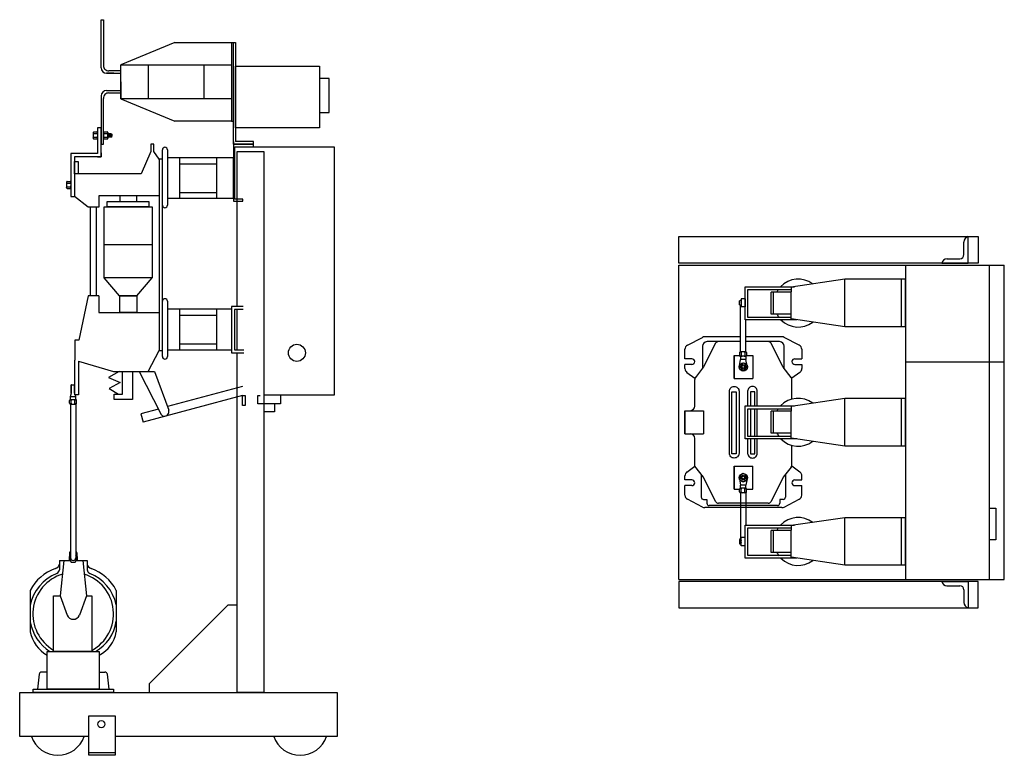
# Model space of a CAD drawing. Extents: x 12116 to 15832, y -17115 to -14055.
# Tile 1 of 7: x 12116 to 13977, y -17115 to -15725. Entities that reach past the tile are written whole.
import ezdxf

# ---------------------------------------------------------------- set-up
doc = ezdxf.new("R2010")
doc.units = 0
for name, color, linetype in [('BARRAMENTO', 30, 'Continuous'), ('ESTRUTURA DE VÁCUO', 2, 'Continuous'), ('ESTRUTURA DISJUNTOR', 1, 'Continuous'), ('ISOLADORES', 93, 'Continuous'), ('TC', 155, 'Continuous'), ('TP', 131, 'Continuous')]:
    doc.layers.add(name, color=color, linetype=linetype)

msp = doc.modelspace()

# ---------------------------------------------------------------- linework, layer by layer
at = {"color": 1}
for p, q in [((12516.4, -15768.6), (12520.2, -15768.6)), ((12294, -15826.6), (12280.4, -15826.6)), ((12516.4, -15917), (12520.2, -15917)), ((12255.1, -15938.6), (12255.1, -15939)), ((12255.1, -15939), (12255.1, -15948.8)), ((12255.1, -15949.2), (12255.1, -15948.8)), ((12256.6, -15937.2), (12262.1, -15937.2)), ((12256.6, -15940.5), (12262.1, -15940.5)), ((12256.6, -15947.3), (12262.1, -15947.3)), ((12256.6, -15947.3), (12262.1, -15947.3)), ((12263.6, -15938.6), (12263.6, -15939)), ((12263.6, -15939), (12263.6, -15949.2)), ((12274.6, -15938.6), (12274.6, -15939)), ((12274.6, -15939), (12274.6, -15948.8)), ((12274.6, -15949.2), (12274.6, -15948.8)), ((12276.1, -15937.2), (12281.6, -15937.2)), ((12276.1, -15940.5), (12281.6, -15940.5)), ((12276.1, -15947.3), (12281.6, -15947.3)), ((12276.1, -15947.3), (12281.6, -15947.3)), ((12283, -15938.6), (12283, -15939)), ((12283, -15939), (12283, -15949.2)), ((12284, -15941.2), (12284, -15946.3)), ((12285.2, -15942.5), (12285.2, -15945.1)), ((12286.2, -15941.2), (12286.2, -15946.3)), ((12287.4, -15942.5), (12287.4, -15945.1)), ((12288.6, -15940.4), (12288.6, -15947.2)), ((12288.6, -15940.4), (12290.2, -15941.8)), ((12288.6, -15947.2), (12290.2, -15945.8)), ((12256.6, -15950.6), (12262.1, -15950.6)), ((12276.1, -15950.6), (12281.6, -15950.6)), ((12204.6, -16032.4), (12204.6, -16032.8)), ((12204.6, -16032.8), (12204.6, -16042.6)), ((12204.6, -16042.9), (12204.6, -16042.6)), ((12206.1, -16030.9), (12211.6, -16030.9)), ((12206.1, -16034.2), (12211.6, -16034.2)), ((12206.1, -16041.1), (12211.6, -16041.1)), ((12206.1, -16041.1), (12211.6, -16041.1)), ((12213.1, -16032.4), (12213.1, -16032.8)), ((12213.1, -16032.8), (12213.1, -16042.9)), ((12206.1, -16044.4), (12211.6, -16044.4)), ((13909.1, -16185.3), (13909.1, -16135.3)), ((13901.1, -16169.3), (13901.1, -16145)), ((13362.2, -16188.9), (13977.4, -16188.9)), ((13362.2, -16783.2), (13362.2, -16188.9)), ((13790.8, -16188.9), (13790.8, -16783.2)), ((13810.5, -16188.9), (13977.4, -16188.9)), ((13859.1, -16185.3), (13909.1, -16185.3)), ((13868.9, -16177.3), (13893.1, -16177.3)), ((13949.3, -16783.2), (13949.3, -16188.9)), ((13977.4, -16783.2), (13977.4, -16188.9)), ((13977.4, -16783.2), (13977.4, -16188.9)), ((13790.8, -16305.9), (13790.8, -16215.9)), ((13536.7, -16281.8), (13536.7, -16240)), ((13574.3, -16240), (13536.7, -16240)), ((13541.2, -16281.8), (13541.2, -16240)), ((13487.3, -16252.7), (13480, -16252.7)), ((13480, -16252.7), (13480, -16268.1)), ((13487.3, -16252.7), (13487.3, -16268.1)), ((13487.3, -16268.1), (13480, -16268.1)), ((13574.3, -16281.8), (13536.7, -16281.8)), ((13476.9, -16354.4), (13476.9, -16359.9)), ((13478.4, -16352.9), (13478.8, -16352.9)), ((13488.6, -16352.9), (13478.8, -16352.9)), ((13480.2, -16354.4), (13480.2, -16359.9)), ((13480.2, -16354.4), (13480.2, -16359.9)), ((13487.1, -16354.4), (13487.1, -16359.9)), ((13488.9, -16352.9), (13488.6, -16352.9)), ((13490.4, -16354.4), (13490.4, -16359.9)), ((13476.8, -16379.2), (13478.7, -16367.2)), ((13478.4, -16361.4), (13478.8, -16361.4)), ((13478.7, -16361.4), (13478.7, -16367.2)), ((13488.7, -16367.2), (13478.7, -16367.2)), ((13488.6, -16361.4), (13478.8, -16361.4)), ((13488.9, -16361.4), (13488.6, -16361.4)), ((13488.7, -16361.4), (13488.7, -16367.2)), ((13491.5, -16379.2), (13488.7, -16367.2)), ((13790.8, -16371.7), (13977.4, -16371.7)), ((12213.4, -16430.7), (12213.4, -16415.3)), ((12214.4, -16415.3), (12213.4, -16415.3)), ((12214.4, -16430.7), (12214.4, -16415.3)), ((12214.4, -16415.3), (12219.8, -16415.3)), ((12219.8, -16430.7), (12219.8, -16415.3)), ((12219.8, -16415.3), (12220.7, -16415.3)), ((12220.7, -16430.7), (12220.7, -16415.3)), ((12212.1, -16437.3), (12214.4, -16430.7)), ((12213.4, -16430.7), (12214.4, -16430.7)), ((12222.1, -16437.3), (12219.8, -16430.7)), ((12220.7, -16430.7), (12219.8, -16430.7)), ((12210.3, -16450.2), (12210.3, -16444.7)), ((12211.8, -16443.2), (12212.2, -16443.2)), ((12211.8, -16451.6), (12212.2, -16451.6)), ((12212.1, -16443.2), (12212.1, -16437.3)), ((12212.1, -16437.3), (12222.1, -16437.3)), ((12212.2, -16443.2), (12222, -16443.2)), ((12212.2, -16451.6), (12222, -16451.6)), ((12213.6, -16450.2), (12213.6, -16444.7)), ((12220.5, -16450.2), (12220.5, -16444.7)), ((12220.5, -16450.2), (12220.5, -16444.7)), ((12222.3, -16443.2), (12222, -16443.2)), ((12222.3, -16451.6), (12222, -16451.6)), ((12222.1, -16443.2), (12222.1, -16437.3)), ((12223.8, -16450.2), (12223.8, -16444.7)), ((13790.8, -16531.1), (13790.8, -16441.1)), ((13536.7, -16507), (13536.7, -16465.2)), ((13574.3, -16465.2), (13536.7, -16465.2)), ((13541.2, -16507), (13541.2, -16465.2)), ((13574.3, -16507), (13536.7, -16507)), ((13476.8, -16592.9), (13478.7, -16604.9)), ((13491.5, -16592.9), (13488.7, -16604.9)), ((13476.9, -16617.8), (13476.9, -16612.3)), ((13478.4, -16610.8), (13478.8, -16610.8)), ((13478.4, -16619.3), (13478.8, -16619.3)), ((13478.7, -16610.8), (13478.7, -16604.9)), ((13488.7, -16604.9), (13478.7, -16604.9)), ((13488.6, -16610.8), (13478.8, -16610.8)), ((13488.6, -16619.3), (13478.8, -16619.3)), ((13480.2, -16617.8), (13480.2, -16612.3)), ((13480.2, -16617.8), (13480.2, -16612.3)), ((13487.1, -16617.8), (13487.1, -16612.3)), ((13488.9, -16610.8), (13488.6, -16610.8)), ((13488.9, -16619.3), (13488.6, -16619.3)), ((13488.7, -16610.8), (13488.7, -16604.9)), ((13490.4, -16617.8), (13490.4, -16612.3)), ((13790.8, -16756.4), (13790.8, -16666.4)), ((13536.7, -16732.3), (13536.7, -16690.5)), ((13574.3, -16690.5), (13536.7, -16690.5)), ((13541.2, -16732.3), (13541.2, -16690.5)), ((13487.3, -16704), (13480, -16704)), ((13480, -16719.4), (13480, -16704)), ((13487.3, -16719.4), (13487.3, -16704)), ((12212.3, -16731.5), (12210.6, -16731.5)), ((12210.6, -16731.5), (12210.6, -16733)), ((12224.1, -16731.5), (12222.3, -16731.5)), ((12224.1, -16733), (12224.1, -16731.5)), ((13487.3, -16719.4), (13480, -16719.4)), ((12209.7, -16739.9), (12209.7, -16747.2)), ((12211.7, -16739.9), (12209.7, -16739.9)), ((12211.7, -16747.2), (12209.7, -16747.2)), ((12210.6, -16733), (12210.6, -16739.9)), ((12225, -16739.9), (12223, -16739.9)), ((12225, -16747.2), (12223, -16747.2)), ((12224.1, -16733), (12224.1, -16739.9)), ((12225, -16739.9), (12225, -16747.2)), ((13574.3, -16732.3), (13536.7, -16732.3)), ((13362.2, -16783.2), (13977.4, -16783.2)), ((13810.5, -16783.2), (13977.4, -16783.2)), ((13859.1, -16786.9), (13909.1, -16786.9)), ((13909.1, -16786.9), (13909.1, -16836.9)), ((13868.9, -16794.9), (13893.1, -16794.9)), ((13901.1, -16802.9), (13901.1, -16827.1))]:
    msp.add_line(p, q, dxfattribs=at)
for points in [[(12288.6, -15947.2), (12283, -15947.2), (12283, -15940.4), (12288.6, -15940.4)], [(12290.2, -15941.8), (12290.2, -15945.8)], [(13480, -16266.1), (13476.9, -16264.3), (13476.9, -16256.5), (13480, -16254.8)], [(13483.5, -16252.7), (13483.7, -16252.6), (13483.8, -16252.7)], [(13483.8, -16268.1), (13483.7, -16268.2), (13483.5, -16268.1)], [(13480, -16706), (13476.9, -16707.8), (13476.9, -16715.6), (13480, -16717.4)], [(13483.8, -16704), (13483.7, -16703.9), (13483.5, -16704)], [(13483.5, -16719.4), (13483.7, -16719.5), (13483.8, -16719.4)], [(12212.3, -16738.8), (12209.6, -16743.6), (12213.5, -16750.3), (12221.2, -16750.3), (12225.1, -16743.6), (12222.3, -16738.8)]]:
    msp.add_lwpolyline(points, dxfattribs=at)
for points in [[(12283, -15940.6), (12283, -15940.6), (12283, -15947.2), (12283, -15947.2)], [(13928, -16185.3), (13362.2, -16185.3), (13362.2, -16135.3), (13928, -16135.3)], [(13490.9, -16385.4), (13484.1, -16389.3), (13477.4, -16385.4), (13477.4, -16377.6), (13484.1, -16373.7), (13490.9, -16377.6)], [(13490.9, -16586.8), (13484.1, -16582.9), (13477.4, -16586.8), (13477.4, -16594.5), (13484.1, -16598.4), (13490.9, -16594.5)], [(13949.3, -16648.5), (13961.2, -16648.5), (13961.2, -16708.3), (13949.3, -16708.3)], [(13928, -16786.9), (13362.2, -16786.9), (13362.2, -16836.9), (13928, -16836.9)]]:
    msp.add_lwpolyline(points, close=True, dxfattribs=at)
msp.add_lwpolyline([(12386.1, -15988.7), (12379.6, -15988.7), (12379.6, -16350.2), (12386.1, -16350.2)], close=True)
for centre, radius in [((13484.1, -16381.5), 7.7), ((13484.1, -16381.5), 4.36), ((13484.1, -16590.7), 7.7), ((13484.1, -16590.7), 4.36)]:
    msp.add_circle(centre, radius, dxfattribs=at)
for centre, radius, start, end in [((12256.6, -15938.6), 1.48, 90, 180), ((12256.6, -15939), 1.48, 180, 270), ((12256.6, -15941.9), 1.48, 90, 180), ((12256.6, -15945.9), 1.48, 180, 270), ((12256.6, -15948.8), 1.48, 90, 180), ((12256.6, -15949.2), 1.48, 180, 270), ((12262.1, -15938.6), 1.48, 0, 90), ((12262.1, -15939), 1.48, 270, 0), ((12262.1, -15941.9), 1.48, 0, 90), ((12262.1, -15945.9), 1.48, 270, 0), ((12262.1, -15949.2), 1.48, 270, 0), ((12276.1, -15938.6), 1.48, 90, 180), ((12276.1, -15939), 1.48, 180, 270), ((12276.1, -15941.9), 1.48, 90, 180), ((12276.1, -15945.9), 1.48, 180, 270), ((12276.1, -15948.8), 1.48, 90, 180), ((12276.1, -15949.2), 1.48, 180, 270), ((12281.6, -15938.6), 1.48, 0, 90), ((12281.6, -15939), 1.48, 270, 0), ((12281.6, -15941.9), 1.48, 0, 90), ((12281.6, -15945.9), 1.48, 270, 0), ((12281.6, -15949.2), 1.48, 270, 0), ((12206.1, -16032.4), 1.48, 90, 180), ((12206.1, -16032.8), 1.48, 180, 270), ((12206.1, -16035.7), 1.48, 90, 180), ((12206.1, -16039.6), 1.48, 180, 270), ((12206.1, -16042.6), 1.48, 90, 180), ((12206.1, -16042.9), 1.48, 180, 270), ((12211.6, -16032.4), 1.48, 0, 90), ((12211.6, -16032.8), 1.48, 270, 0), ((12211.6, -16035.7), 1.48, 0, 90), ((12211.6, -16039.6), 1.48, 270, 0), ((12211.6, -16042.9), 1.48, 270, 0), ((13911.4, -16145.3), 10.3, 102.7128, 181.5165), ((13893.1, -16169.3), 8, 270, 0), ((13869.1, -16187.6), 10.3, 88.4835, 167.2872), ((13483.7, -16260.4), 4.36, 146.9078, 213.0922), ((13478.4, -16354.4), 1.48, 90, 180), ((13478.4, -16359.9), 1.48, 180, 270), ((13478.8, -16354.4), 1.48, 0, 90), ((13478.8, -16359.9), 1.48, 270, 0), ((13481.7, -16354.4), 1.48, 90, 180), ((13481.7, -16359.9), 1.48, 180, 270), ((13485.6, -16354.4), 1.48, 0, 90), ((13485.6, -16359.9), 1.48, 270, 0), ((13488.6, -16354.4), 1.48, 90, 180), ((13488.6, -16359.9), 1.48, 180, 270), ((13488.9, -16354.4), 1.48, 0, 90), ((13488.9, -16359.9), 1.48, 270, 0), ((12211.8, -16444.7), 1.48, 90, 180), ((12211.8, -16450.2), 1.48, 180, 270), ((12212.2, -16444.7), 1.48, 0, 90), ((12212.2, -16450.2), 1.48, 270, 0), ((12215.1, -16444.7), 1.48, 90, 180), ((12215.1, -16450.2), 1.48, 180, 270), ((12219, -16444.7), 1.48, 0, 90), ((12219, -16450.2), 1.48, 270, 0), ((12222, -16444.7), 1.48, 90, 180), ((12222, -16450.2), 1.48, 180, 270), ((12222.3, -16444.7), 1.48, 0, 90), ((12222.3, -16450.2), 1.48, 270, 0), ((13478.4, -16612.3), 1.48, 90, 180), ((13478.4, -16617.8), 1.48, 180, 270), ((13478.8, -16612.3), 1.48, 0, 90), ((13478.8, -16617.8), 1.48, 270, 0), ((13481.7, -16612.3), 1.48, 90, 180), ((13481.7, -16617.8), 1.48, 180, 270), ((13485.6, -16612.3), 1.48, 0, 90), ((13485.6, -16617.8), 1.48, 270, 0), ((13488.6, -16612.3), 1.48, 90, 180), ((13488.6, -16617.8), 1.48, 180, 270), ((13488.9, -16612.3), 1.48, 0, 90), ((13488.9, -16617.8), 1.48, 270, 0), ((13483.7, -16711.7), 4.36, 146.9078, 213.0922), ((12212.1, -16733), 1.48, 90, 180), ((12222.6, -16733), 1.48, 0, 90), ((12212.1, -16738.5), 1.48, 180, 254.9649), ((12217.3, -16742.2), 5, 180, 0), ((12222.6, -16738.5), 1.48, 285.0351, 0), ((13869.1, -16784.6), 10.3, 192.7128, 271.5165), ((13893.1, -16802.9), 8, 0, 90), ((13911.4, -16826.8), 10.3, 178.4835, 257.2872)]:
    msp.add_arc(centre, radius, start, end, dxfattribs=at)
at = {"layer": 'BARRAMENTO'}
for p, q in [((13479, -16352.9), (13479, -16265.5)), ((13489, -16352.9), (13489, -16291.6)), ((12212.3, -16451.6), (12212.3, -16742.2)), ((12222.3, -16451.6), (12222.3, -16742.2)), ((13479, -16619.3), (13479, -16706.6)), ((13489, -16619.3), (13489, -16680.6))]:
    msp.add_line(p, q, dxfattribs=at)
at = {"layer": 'ESTRUTURA DE VÁCUO'}
for p, q in [((12370, -15960.8), (12363.9, -15960.8)), ((12363.9, -15960.8), (12363.9, -15974.4)), ((12370, -15974.4), (12370, -15960.8)), ((12363.9, -15974.4), (12346.1, -16016.8)), ((12379.6, -15988.7), (12370, -15974.4)), ((12346.1, -16016.8), (12226.7, -16016.6)), ((12245.9, -16079.7), (12219.6, -16059.7)), ((12379.6, -16058.1), (12266.1, -16058.1)), ((12266.1, -16058.1), (12266.1, -16079.7)), ((12266.1, -16079.7), (12245.9, -16079.7)), ((12249.5, -16079.7), (12249.5, -16247.1)), ((12260.9, -16079.7), (12260.9, -16247.1)), ((12366.5, -16150.7), (12275.9, -16150.7)), ((12304.9, -16247.4), (12275.9, -16213.1)), ((12366.5, -16213.1), (12275.9, -16213.1)), ((12337.5, -16247.4), (12366.5, -16213.1)), ((12245.9, -16247.1), (12228.3, -16330.8)), ((12266.1, -16247.1), (12245.9, -16247.1)), ((12266.1, -16247.1), (12266.1, -16278.4)), ((12266.1, -16278.4), (12379.6, -16278.4)), ((12228.3, -16330.8), (12220.7, -16330.8)), ((12220.7, -16330.8), (12220.7, -16369)), ((12359.1, -16390), (12379.6, -16350.2)), ((12227.3, -16370.9), (12293.6, -16390)), ((12304.3, -16390), (12284, -16401.2)), ((12293.6, -16390), (12370.8, -16390.3)), ((12342.3, -16390.3), (12382.3, -16468.8)), ((12370.8, -16390.3), (12398, -16463.4)), ((12284, -16401.2), (12306.1, -16410.8)), ((12306.1, -16410.8), (12285.4, -16422.5)), ((12285.4, -16422.5), (12302.7, -16432.7)), ((12537.2, -16418.6), (12395.4, -16456.5)), ((12537.2, -16435.6), (12349.5, -16485.8)), ((12378.4, -16461.1), (12345.2, -16469.9)), ((12345.2, -16469.9), (12349.5, -16485.8))]:
    msp.add_line(p, q, dxfattribs=at)
for points in [[(12219.6, -15993.5), (12226.7, -15993.5), (12226.7, -16016.6), (12219.6, -16016.6)], [(12305.7, -16068.8), (12337.5, -16068.8), (12337.5, -16058.1), (12305.7, -16058.1)], [(12281.9, -16068.8), (12360.5, -16068.8), (12360.5, -16078.9), (12281.9, -16078.9)], [(12305.7, -16247.4), (12337.5, -16247.4), (12337.5, -16278.4), (12305.7, -16278.4)]]:
    msp.add_lwpolyline(points, close=True, dxfattribs=at)
for points in [[(12275.9, -16213.1), (12275.9, -16078.9), (12366.5, -16078.9), (12366.5, -16213.1)], [(12337.5, -16247.4), (12304.9, -16247.4)], [(13585.4, -16292.4), (13487.3, -16292.4), (13487.3, -16230.2), (13580.6, -16230.2)], [(13574.3, -16287.8), (13492.6, -16287.8), (13492.6, -16235.5), (13574.3, -16235.5)], [(12227.3, -16370.9), (12227.3, -16434.1), (12220.7, -16434.1), (12220.7, -16369)], [(12310.4, -16432.7), (12310.4, -16390), (12329.6, -16390), (12329.6, -16442.8), (12310.4, -16442.8)], [(12329.6, -16432.7), (12329.6, -16442.8), (12295.1, -16442.8), (12295.1, -16432.7), (12310.4, -16432.7)], [(13585.4, -16517.6), (13487.3, -16517.6), (13487.3, -16455.3), (13580.6, -16455.3)], [(13574.3, -16512.9), (13492.6, -16512.9), (13492.6, -16460.6), (13574.3, -16460.6)], [(13585.4, -16742.9), (13487.3, -16742.9), (13487.3, -16680.6), (13580.6, -16680.6)], [(13574.3, -16738.2), (13492.6, -16738.2), (13492.6, -16685.9), (13574.3, -16685.9)]]:
    msp.add_lwpolyline(points, dxfattribs=at)
for centre, radius, start, end in [((13587.8, -16260.9), 45.3, 52.5594, 137.1814), ((13587.8, -16260.9), 45.3, 145.7884, 152.5239), ((13587.8, -16260.9), 45.3, 207.4761, 216.4085), ((13587.8, -16260.9), 45.3, 224.057, 307.4406), ((13587.8, -16486.1), 45.3, 52.5594, 137.1814), ((12390.2, -16466.3), 8.27, 197.5395, 20.1409), ((13587.8, -16486.1), 45.3, 145.7884, 152.5239), ((13587.8, -16486.1), 45.3, 207.4761, 216.4085), ((13587.8, -16486.1), 45.3, 224.057, 307.4406), ((13587.8, -16711.4), 45.3, 52.5594, 137.1814), ((13587.8, -16711.4), 45.3, 145.7884, 152.5239), ((13587.8, -16711.4), 45.3, 207.4761, 216.4085), ((13587.8, -16711.4), 45.3, 224.057, 307.4406)]:
    msp.add_arc(centre, radius, start, end, dxfattribs=at)
at = {"layer": 'ESTRUTURA DISJUNTOR'}
for p, q in [((12270.1, -15725.3), (12274.6, -15725.3)), ((12270.1, -15816.3), (12270.1, -15725.3)), ((12274.6, -15725.3), (12274.6, -15811.5)), ((12280.4, -15826.6), (12307.7, -15826.6)), ((12307.7, -15821.8), (12284.9, -15821.8)), ((12270.1, -15869.3), (12270.1, -15960.3)), ((12274.6, -15960.3), (12274.6, -15874.1)), ((12280.4, -15859.1), (12307.7, -15859.1)), ((12307.7, -15863.9), (12284.9, -15863.9)), ((12270.1, -15960.3), (12274.6, -15960.3)), ((12520.2, -15965.5), (12520.2, -16068.3)), ((12522.8, -16064.4), (12522.8, -15965.5)), ((12558.1, -15965.5), (12710.9, -15965.5)), ((12710.9, -15965.5), (12710.9, -16434.8)), ((12219.6, -15984.4), (12219.6, -16059.7)), ((12213.1, -16059.7), (12219.6, -16059.7)), ((12520.2, -16068.3), (12538, -16068.3)), ((12538, -16064.4), (12522.8, -16064.4)), ((12538, -16068.3), (12538, -16064.4)), ((12538.8, -16267.3), (12516.6, -16267.3)), ((12516.6, -16267.3), (12516.6, -16355)), ((12538.8, -16272.8), (12522, -16272.8)), ((12522, -16272.8), (12522, -16349.5)), ((12516.6, -16355), (12539.9, -16355)), ((12522, -16349.5), (12539.9, -16349.5)), ((12566.7, -16451), (12566.7, -16435.7)), ((12566.7, -16435.7), (12571, -16435.7)), ((12609.2, -16451), (12566.7, -16451)), ((12710.9, -16434.8), (12577.6, -16434.8)), ((12598.2, -16451), (12598.2, -16466.1)), ((12609.2, -16434.8), (12609.2, -16451)), ((12598.2, -16466.1), (12577.6, -16466.1)), ((12510.5, -16831.2), (12361.9, -16979.8)), ((12510.5, -16831.2), (12527.5, -16831.2)), ((12510.5, -16831.2), (12527.5, -16831.2)), ((12361.9, -16996.8), (12361.9, -16979.8)), ((12361.9, -16996.8), (12527.5, -16996.8)), ((12296.7, -17110.9), (12247.2, -17110.9))]:
    msp.add_line(p, q, dxfattribs=at)
for points in [[(12524.2, -15960.6), (12520.2, -15960.6), (12520.2, -15768.6), (12524.2, -15768.6), (12524.2, -15955.6)], [(12263.6, -15984.4), (12270.1, -15984.4), (12270.1, -15929.5), (12263.6, -15929.5), (12263.6, -15976.9)], [(12520.2, -15955.6), (12520.2, -15960.6), (12558.1, -15960.6), (12558.1, -15955.6), (12524.2, -15955.6)], [(12522.8, -15965.5), (12558.1, -15965.5), (12558.1, -15960.6), (12520.2, -15960.6), (12520.2, -15965.5)], [(12263.6, -15976.9), (12263.6, -15977.9), (12213.1, -15977.9), (12213.1, -16059.7)], [(12270.1, -15976.9), (12270.1, -15984.4), (12219.6, -15984.4)], [(12527.5, -16267.3), (12527.5, -15974.2), (12577.6, -15974.2), (12577.6, -16996.8), (12527.5, -16996.8), (12527.5, -16355)], [(12527.5, -16349.5), (12527.5, -16272.8)], [(12247.2, -17079.7), (12116.2, -17079.7), (12116.2, -16996.8), (12716.2, -16996.8), (12716.2, -17079.7), (12296.7, -17079.7)]]:
    msp.add_lwpolyline(points, dxfattribs=at)
for points in [[(12524.2, -15813.2), (12682.7, -15813.2), (12682.7, -15929.4), (12524.2, -15929.4)], [(12682.7, -15900.7), (12701.1, -15900.7), (12701.1, -15836.6), (12682.7, -15836.6)], [(12537.2, -16435.6), (12542.2, -16435.6), (12542.2, -16454.3), (12537.2, -16454.3)], [(12247.2, -17040.6), (12296.7, -17040.6), (12296.7, -17115.5), (12247.2, -17115.5)]]:
    msp.add_lwpolyline(points, close=True, dxfattribs=at)
for centre, radius in [((12640.2, -16354.9), 16.1), ((12270.6, -17056.7), 6.74)]:
    msp.add_circle(centre, radius, dxfattribs=at)
for centre, radius, start, end in [((12280.4, -15816.3), 10.3, 180, 270), ((12284.4, -15812), 9.79, 177.0317, 272.9683), ((12280.4, -15869.3), 10.3, 90, 180), ((12284.4, -15873.6), 9.79, 87.0317, 182.9683), ((12188.2, -17062.7), 52.7, 198.7581, 341.2419), ((12646.4, -17062.7), 52.7, 198.7581, 341.2419)]:
    msp.add_arc(centre, radius, start, end, dxfattribs=at)
at = {"layer": 'ISOLADORES'}
for p, q in [((12418.2, -15986.3), (12418.2, -16062.9)), ((12488.4, -15986.3), (12488.4, -16062.9)), ((12418.2, -15997.6), (12488.4, -15997.6)), ((12418.2, -16051.6), (12488.4, -16051.6)), ((12418.2, -16272.5), (12418.2, -16349.1)), ((12418.2, -16283.8), (12488.4, -16283.8)), ((12488.4, -16272.5), (12488.4, -16349.1)), ((12418.2, -16337.8), (12488.4, -16337.8))]:
    msp.add_line(p, q, dxfattribs=at)
for points in [[(12386.1, -16075.8), (12386.1, -15971.3)], [(12395.7, -15971.3), (12395.7, -16075.8)], [(12386.1, -16362), (12386.1, -16257.5)], [(12395.7, -16257.5), (12395.7, -16362)], [(12516.6, -16272.5), (12395.7, -16272.5), (12395.7, -16349.1), (12516.6, -16349.1)]]:
    msp.add_lwpolyline(points, dxfattribs=at)
msp.add_lwpolyline([(12520.2, -15986.3), (12395.7, -15986.3), (12395.7, -16062.9), (12520.2, -16062.9)], close=True, dxfattribs=at)
for centre, start, end in [((12390.9, -15971.3), 0, 180), ((12390.9, -16075.8), 180, 0), ((12390.9, -16257.5), 0, 180), ((12390.9, -16362), 180, 0)]:
    msp.add_arc(centre, 4.79, start, end, dxfattribs=at)
at = {"layer": 'TC'}
for p, q in [((12409.4, -15768.6), (12307.7, -15810.8)), ((12307.7, -15842.8), (12307.7, -15810.8)), ((12359.1, -15810.8), (12359.1, -15874.9)), ((12464.4, -15810.8), (12464.4, -15874.9)), ((12307.7, -15826.6), (12307.7, -15821.8)), ((12307.7, -15842.8), (12307.7, -15874.9)), ((12307.7, -15859.1), (12307.7, -15863.9)), ((12307.7, -15874.9), (12409.4, -15917)), ((13676, -16215.9), (13574.3, -16231.1)), ((13676, -16305.9), (13676, -16215.9)), ((13790.8, -16215.9), (13676, -16215.9)), ((13783, -16305.9), (13783, -16215.9)), ((13574.3, -16231.1), (13574.3, -16239.8)), ((13574.3, -16282), (13574.3, -16239.8)), ((13574.3, -16290.8), (13574.3, -16282)), ((13676, -16305.9), (13574.3, -16290.8)), ((13790.8, -16305.9), (13676, -16305.9)), ((13676, -16441.1), (13574.3, -16456.3)), ((13676, -16531.1), (13676, -16441.1)), ((13790.8, -16441.1), (13676, -16441.1)), ((13783, -16531.1), (13783, -16441.1)), ((13574.3, -16456.3), (13574.3, -16465)), ((13574.3, -16507.2), (13574.3, -16465)), ((13574.3, -16515.9), (13574.3, -16507.2)), ((13676, -16531.1), (13574.3, -16515.9)), ((13790.8, -16531.1), (13676, -16531.1)), ((13676, -16666.4), (13574.3, -16681.5)), ((13676, -16756.4), (13676, -16666.4)), ((13790.8, -16666.4), (13676, -16666.4)), ((13783, -16756.4), (13783, -16666.4)), ((13574.3, -16681.5), (13574.3, -16690.3)), ((13574.3, -16732.5), (13574.3, -16690.3)), ((13574.3, -16741.2), (13574.3, -16732.5)), ((13676, -16756.4), (13574.3, -16741.2)), ((13790.8, -16756.4), (13676, -16756.4))]:
    msp.add_line(p, q, dxfattribs=at)
msp.add_lwpolyline([(12409.4, -15768.6), (12516.4, -15768.6), (12516.4, -15917), (12409.4, -15917)], dxfattribs=at)
msp.add_lwpolyline([(12307.7, -15810.8), (12516.4, -15810.8), (12516.4, -15874.9), (12307.7, -15874.9)], close=True, dxfattribs=at)
at = {"layer": 'TP'}
for p, q in [((13378.4, -16340.4), (13407.1, -16325.6)), ((13431.5, -16336.6), (13409, -16381.5)), ((13479, -16324.7), (13411.1, -16324.7)), ((13479, -16333.7), (13415.6, -16333.7)), ((13479, -16333.7), (13436.8, -16333.7)), ((13557.1, -16324.7), (13489, -16324.7)), ((13552.7, -16333.7), (13489, -16333.7)), ((13531.5, -16333.7), (13489, -16333.7)), ((13559.1, -16381.2), (13536.7, -16336.6)), ((13589.8, -16340.4), (13561.2, -16325.6)), ((13373.6, -16366.2), (13373.6, -16348.2)), ((13406.7, -16342.6), (13406.7, -16384.4)), ((13466.5, -16359.7), (13476.2, -16359.7)), ((13466.5, -16403.3), (13466.5, -16359.7)), ((13466.5, -16359.7), (13476.9, -16359.7)), ((13466.5, -16359.7), (13476.2, -16359.7)), ((13466.5, -16359.7), (13466.5, -16403.3)), ((13490.4, -16359.7), (13501.8, -16359.7)), ((13501.8, -16359.7), (13501.8, -16403.3)), ((13561.6, -16384.4), (13561.6, -16342.6)), ((13594.6, -16348.2), (13594.6, -16366.2)), ((13386.9, -16366.2), (13373.6, -16366.2)), ((13386.9, -16376.8), (13373.6, -16376.8)), ((13373.6, -16384.7), (13373.6, -16376.8)), ((13581.4, -16366.2), (13594.6, -16366.2)), ((13581.4, -16376.8), (13594.6, -16376.8)), ((13594.6, -16376.8), (13594.6, -16384.7)), ((13377.3, -16391.9), (13392.2, -16402.8)), ((13409, -16381.5), (13393.5, -16401.2)), ((13574.7, -16401.2), (13559.5, -16381.8)), ((13591, -16391.9), (13576.1, -16402.8)), ((13392.2, -16455.4), (13392.2, -16405)), ((13466.5, -16403.3), (13476.2, -16403.3)), ((13466.5, -16403.3), (13501.8, -16403.3)), ((13466.5, -16403.3), (13476.2, -16403.3)), ((13576.1, -16442.3), (13576.1, -16405)), ((13373.6, -16464.2), (13383.4, -16464.2)), ((13373.6, -16507.8), (13373.6, -16464.2)), ((13373.6, -16464.2), (13409, -16464.2)), ((13373.6, -16464.2), (13383.4, -16464.2)), ((13373.6, -16464.2), (13373.6, -16507.8)), ((13409, -16464.2), (13409, -16507.8)), ((13576.1, -16455.4), (13576.1, -16455.3)), ((13373.6, -16507.8), (13383.4, -16507.8)), ((13373.6, -16507.8), (13409, -16507.8)), ((13373.6, -16507.8), (13383.4, -16507.8)), ((13392.2, -16569.2), (13392.2, -16516.6)), ((13576.1, -16567), (13576.1, -16529.8)), ((13377.3, -16580.1), (13392.2, -16569.2)), ((13408.6, -16590), (13392.2, -16569.2)), ((13466.5, -16568.9), (13476.2, -16568.9)), ((13466.5, -16568.9), (13466.5, -16612.4)), ((13466.5, -16568.9), (13501.8, -16568.9)), ((13466.5, -16568.9), (13476.2, -16568.9)), ((13466.5, -16612.4), (13466.5, -16568.9)), ((13501.8, -16612.4), (13501.8, -16568.9)), ((13574.7, -16570.8), (13559.7, -16590)), ((13591, -16580.1), (13576.1, -16569.2)), ((13373.6, -16595.2), (13373.6, -16587.2)), ((13386.9, -16595.2), (13373.6, -16595.2)), ((13404.5, -16584.8), (13404.5, -16627.4)), ((13431.7, -16635.7), (13409.3, -16591.1)), ((13559, -16591.1), (13536.6, -16635.7)), ((13563.7, -16584.8), (13563.7, -16627.4)), ((13581.4, -16595.2), (13594.6, -16595.2)), ((13594.6, -16595.2), (13594.6, -16587.2)), ((13373.6, -16623.8), (13373.6, -16605.8)), ((13386.9, -16605.8), (13373.6, -16605.8)), ((13466.5, -16612.4), (13476.2, -16612.4)), ((13466.5, -16612.4), (13476.9, -16612.4)), ((13466.5, -16612.4), (13476.2, -16612.4)), ((13490.4, -16612.4), (13501.8, -16612.4)), ((13581.4, -16605.8), (13594.6, -16605.8)), ((13594.6, -16623.8), (13594.6, -16605.8)), ((13407.1, -16646.4), (13378.4, -16631.6)), ((13409, -16631.8), (13415.2, -16631.8)), ((13415.2, -16631.8), (13415.2, -16639.2)), ((13531.1, -16639.2), (13437.2, -16639.2)), ((13553.1, -16631.8), (13553.1, -16639.2)), ((13559.3, -16631.8), (13553.1, -16631.8)), ((13561.2, -16646.4), (13589.8, -16631.6)), ((13557.1, -16647.3), (13411.1, -16647.3)), ((13548.6, -16643.6), (13419.6, -16643.6)), ((12191.6, -16747.2), (12191.3, -16764.7)), ((12191.6, -16747.2), (12211.7, -16747.2)), ((12199.8, -16747.2), (12192.8, -16814.1)), ((12223, -16747.2), (12243.5, -16747.2)), ((12235.3, -16747.2), (12242.3, -16814.1)), ((12243.5, -16747.2), (12243.8, -16764.7)), ((12136.2, -16803.8), (12136.2, -16882.1)), ((12298.6, -16803.8), (12298.6, -16882.1)), ((12192.8, -16814.1), (12206.1, -16850.8)), ((12242.3, -16814.1), (12229, -16850.8)), ((12152.9, -16962.3), (12149.7, -16990.2)), ((12168.1, -16958.3), (12157.8, -16958.3)), ((12266.7, -16958.3), (12277, -16958.3)), ((12281.9, -16962.3), (12285, -16990.2))]:
    msp.add_line(p, q, dxfattribs=at)
at = {"layer": 'TP', "color": 1}
msp.add_lwpolyline([(13457.8, -16544.9), (13457.8, -16427.3, -0.414214), (13466.7, -16418.4), (13467.1, -16418.4, -0.414214), (13476, -16427.3), (13476, -16544.9, -0.414214), (13467.1, -16553.7), (13466.7, -16553.7, -0.414214)], format="xyb", close=True, dxfattribs=at)
at = {"layer": 'TP'}
for points in [[(13462.4, -16545.5), (13462.4, -16428.4), (13470.5, -16428.4), (13470.5, -16545.5)], [(12168.1, -16919.5), (12266.7, -16919.5), (12266.7, -16990.2), (12168.1, -16990.2)], [(12141.7, -16990.2), (12293.4, -16990.2), (12293.4, -16996.8), (12141.7, -16996.8)]]:
    msp.add_lwpolyline(points, close=True, dxfattribs=at)
at = {"layer": 'TP', "color": 1}
for points in [[(13510.4, -16455.3), (13510.4, -16427.3, 0.414214), (13501.6, -16418.4), (13501.2, -16418.4, 0.414214), (13492.3, -16427.3), (13492.3, -16455.3)], [(13492.3, -16517.6), (13492.3, -16544.9, 0.414214), (13501.2, -16553.7), (13501.6, -16553.7, 0.414214), (13510.4, -16544.9), (13510.4, -16517.6)]]:
    msp.add_lwpolyline(points, format="xyb", dxfattribs=at)
at = {"layer": 'TP'}
for points in [[(13505.9, -16455.3), (13505.9, -16428.4), (13497.8, -16428.4), (13497.8, -16455.3)], [(13497.8, -16460.6), (13497.8, -16512.9)], [(13505.9, -16512.9), (13505.9, -16460.6)], [(13497.8, -16517.6), (13497.8, -16545.5), (13505.9, -16545.5), (13505.9, -16517.6)], [(12242.3, -16814.1), (12252.7, -16814.1), (12252.7, -16919.5), (12180.3, -16919.5), (12180.3, -16814.1), (12192.8, -16814.1)]]:
    msp.add_lwpolyline(points, dxfattribs=at)
at = {"layer": 'TP', "color": 1}
msp.add_lwpolyline([(13510.4, -16512.9), (13510.4, -16460.6)], dxfattribs=at)
for centre in [(13484.1, -16381.5), (13484.1, -16590.7)]:
    msp.add_circle(centre, 2.66, dxfattribs=at)
at = {"layer": 'TP'}
for centre, radius, start, end in [((13382.5, -16348.2), 8.84, 117.1829, 180), ((13415.6, -16342.6), 8.84, 90, 180), ((13415.6, -16342.6), 8.84, 90, 180), ((13411.1, -16333.5), 8.84, 90, 117.1829), ((13436.8, -16339.9), 6.19, 90, 147.7985), ((13531.5, -16339.9), 6.19, 32.2015, 90), ((13552.7, -16342.6), 8.84, 0, 90), ((13552.7, -16342.6), 8.84, 0, 90), ((13557.1, -16333.5), 8.84, 62.8171, 90), ((13585.8, -16348.2), 8.84, 0, 62.8171), ((13386.9, -16371.5), 5.3, 270, 90), ((13581.4, -16371.5), 5.3, 90, 270), ((13382.5, -16384.7), 8.84, 180, 233.7345), ((13585.8, -16384.7), 8.84, 306.2655, 0), ((13569.9, -16405), 6.19, 0, 38.204), ((13383.4, -16455.4), 8.84, 270, 0), ((13383.4, -16516.6), 8.84, 0, 90), ((13382.5, -16587.2), 8.84, 126.2655, 180), ((13569.9, -16567), 6.19, 321.796, 0), ((13585.8, -16587.2), 8.84, 0, 53.7345), ((13386.9, -16600.5), 5.3, 270, 90), ((13581.4, -16600.5), 5.3, 90, 270), ((13382.5, -16623.8), 8.84, 180, 242.8171), ((13409, -16627.4), 4.42, 180, 270), ((13437.2, -16633), 6.19, 206.5893, 270), ((13531.1, -16633), 6.19, 270, 333.4107), ((13559.3, -16627.4), 4.42, 270, 0), ((13585.8, -16623.8), 8.84, 297.1829, 0), ((13411.1, -16638.5), 8.84, 242.8171, 270), ((13419.6, -16639.2), 4.42, 180, 270), ((13548.6, -16639.2), 4.42, 270, 0), ((13557.1, -16638.5), 8.84, 270, 297.1829), ((12210.5, -16841.6), 83.4, 108.8026, 153.018), ((12179.7, -16751), 12.3, 288.5853, 345.1912), ((12183.5, -16764.5), 7.81, 290.818, 358.746), ((12255.2, -16751.4), 11.9, 193.5164, 251.9276), ((12251.6, -16764.5), 7.81, 181.254, 249.182), ((12225.2, -16840.3), 82, 26.4575, 71.3169), ((12216.2, -16847.6), 81.4, 111.5494, 169.3324), ((12219.9, -16848.5), 78.8, 106.8072, 239.8516), ((12215.1, -16848.2), 78.5, 298.55, 73.0511), ((12218.9, -16847.6), 81.4, 11.8821, 68.4506), ((12217.6, -16846.1), 12.4, 202.0969, 337.9031), ((12221.2, -16851.4), 78.1, 299.4531, 352.0152), ((12219, -16849), 83.9, 189.5766, 237.078), ((12199, -16870.3), 63.9, 190.67, 241.0941), ((12239.2, -16872.8), 60.1, 297.1497, 351.0862), ((12157.8, -16963.4), 5.07, 90, 167.8339), ((12277, -16963.4), 5.07, 12.1661, 90)]:
    msp.add_arc(centre, radius, start, end, dxfattribs=at)
at = {"layer": 'TP', "color": 1}
for centre, start, end in [((13564.3, -16377.9), 212.2015, 218.204), ((13398.4, -16405), 141.796, 180), ((13403.8, -16593.8), 26.5893, 38.204), ((13564.5, -16593.8), 141.796, 153.4107)]:
    msp.add_arc(centre, 6.19, start, end, dxfattribs=at)

doc.saveas('drawing.dxf')
